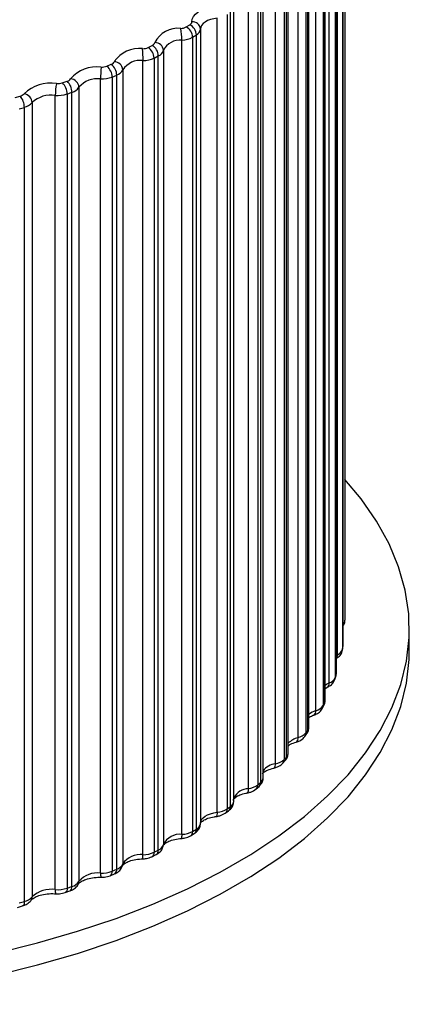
# Paper-space layout '_Trimétrica' of a CAD drawing. Header units: millimetres. Extents: x -286 to 75, y -322 to 320.
# Tile 3 of 5: x -71 to -26, y -308 to -193. Entities that reach past the tile are written whole.
import ezdxf

# ---------------------------------------------------------------- set-up
doc = ezdxf.new("R2010")
doc.units = ezdxf.units.MM

psp = doc.layouts.new('_Trimétrica')

# ---------------------------------------------------------------- linework, layer by layer
at = {"color": 7, "linetype": 'Continuous', "lineweight": 25}
for p, q in [((-33.01, -170.25), (-33.01, -262.82)), ((-33.23, -265.82), (-33.23, -173.25)), ((-33.22, -265.74), (-33.22, -173.17)), ((-33.89, -266.82), (-33.89, -174.25)), ((-33.28, -173.6), (-33.28, -266.17)), ((-34.02, -269.15), (-34.02, -176.57)), ((-33.99, -268.98), (-33.99, -176.4)), ((-34.86, -270.12), (-34.86, -177.54)), ((-34.13, -176.92), (-34.13, -269.49)), ((-35.56, -180.19), (-35.56, -272.76)), ((-35.38, -272.42), (-35.38, -179.85)), ((-35.32, -272.16), (-35.32, -179.59)), ((-36.39, -273.35), (-36.39, -180.78)), ((-37.55, -183.38), (-37.55, -275.95)), ((-37.32, -275.62), (-37.32, -183.05)), ((-37.2, -275.27), (-37.2, -182.7)), ((-38.47, -276.5), (-38.47, -183.92)), ((-39.61, -278.28), (-39.61, -185.71)), ((-41.1, -279.54), (-41.1, -186.96)), ((-40.08, -186.46), (-40.08, -279.04)), ((-39.8, -278.72), (-39.8, -186.15)), ((-42.8, -281.69), (-42.8, -189.12)), ((-42.53, -281.17), (-42.53, -188.6)), ((-44.25, -282.45), (-44.25, -189.87)), ((-43.15, -189.42), (-43.15, -281.99)), ((-45.95, -283.92), (-45.95, -191.34)), ((-47.89, -285.2), (-47.89, -192.62)), ((-46.71, -192.22), (-46.71, -284.79)), ((-46.32, -284.51), (-46.32, -191.94)), ((-51.51, -193.65), (-51.07, -193.39)), ((-49.83, -193.9), (-49.83, -286.47)), ((-50.75, -194.85), (-50.31, -194.58)), ((-50.75, -194.85), (-50.75, -287.42)), ((-50.31, -287.16), (-50.31, -194.58)), ((-55.92, -196.05), (-55.44, -195.81)), ((-51.99, -287.77), (-51.99, -195.19)), ((-55.23, -197.28), (-54.74, -197.03)), ((-55.23, -197.28), (-55.23, -289.85)), ((-54.74, -289.61), (-54.74, -197.03)), ((-54.15, -196.37), (-54.15, -288.95)), ((-60.74, -198.23), (-60.22, -198.01)), ((-56.53, -290.14), (-56.53, -197.56)), ((-60.11, -199.49), (-59.59, -199.27)), ((-60.11, -199.49), (-60.11, -292.06)), ((-59.59, -291.84), (-59.59, -199.27)), ((-58.88, -198.64), (-58.88, -291.21)), ((-65.92, -200.18), (-65.36, -199.99)), ((-63.99, -200.68), (-63.99, -293.25)), ((-61.46, -292.29), (-61.46, -199.72)), ((-71.41, -201.89), (-70.83, -201.72)), ((-66.74, -294.21), (-66.74, -201.63)), ((-65.36, -201.47), (-64.8, -201.27)), ((-65.36, -201.47), (-65.36, -294.04)), ((-64.8, -293.85), (-64.8, -201.27)), ((-70.94, -203.2), (-70.34, -203.03)), ((-70.34, -295.6), (-70.34, -203.03)), ((-69.43, -202.47), (-69.43, -295.05)), ((-25.51, -266.38), (-25.51, -263.81)), ((-33.29, -266.29), (-33.24, -265.93)), ((-33.29, -266.29), (-33.28, -266.17)), ((-33.24, -265.93), (-33.23, -265.82)), ((-33.23, -265.82), (-33.22, -265.74)), ((-34.17, -269.73), (-34.05, -269.37)), ((-34.05, -269.37), (-34.01, -268.98)), ((-35.32, -270.76), (-35.1, -270.64)), ((-35.1, -270.64), (-35.08, -270.63)), ((-35.64, -273.09), (-35.46, -272.75)), ((-37.67, -276.36), (-37.44, -276.02)), ((-40.25, -279.49), (-39.96, -279.17)), ((-43.35, -282.48), (-43.01, -282.18)), ((-46.71, -284.79), (-46.32, -284.51)), ((-46.94, -285.31), (-46.55, -285.02)), ((-51, -287.94), (-50.55, -287.68)), ((-50.75, -287.42), (-50.31, -287.16)), ((-55.48, -290.38), (-54.99, -290.13)), ((-55.23, -289.85), (-54.74, -289.61)), ((-60.36, -292.59), (-59.83, -292.37)), ((-60.11, -292.06), (-59.59, -291.84)), ((-65.59, -294.56), (-65.03, -294.37)), ((-65.36, -294.04), (-64.8, -293.85)), ((-71.14, -296.28), (-70.55, -296.11)), ((-70.94, -295.77), (-70.34, -295.6)), ((-69.54, -295.43), (-69.55, -295.44))]:
    psp.add_line(p, q, dxfattribs=at)
at = {"color": 8, "linetype": 'Continuous', "lineweight": 25}
psp.add_line((-33.99, -266.88), (-33.89, -266.82), dxfattribs=at)
at = {"color": 7, "linetype": 'Continuous', "lineweight": 25, "flags": 128}
for points in [[(-50.83, -193.05), (-50.79, -192.74), (-50.65, -192.45), (-50.41, -192.16), (-50.09, -191.91), (-49.68, -191.68), (-49.21, -191.5), (-48.68, -191.36), (-48.11, -191.26)], [(-47.89, -192.62), (-48.29, -192.69), (-48.67, -192.79), (-49.01, -192.92), (-49.3, -193.08), (-49.53, -193.27), (-49.7, -193.47), (-49.8, -193.68), (-49.83, -193.9)], [(-64.14, -299.07), (-59.66, -297.57), (-55.38, -295.92), (-51.33, -294.12), (-47.52, -292.19), (-43.97, -290.13), (-40.69, -287.96), (-37.71, -285.67), (-35.02, -283.29), (-32.65, -280.82), (-30.61, -278.28), (-28.9, -275.67), (-27.53, -273.01), (-26.51, -270.3), (-25.85, -267.57), (-25.54, -264.82), (-25.58, -262.07), (-25.99, -259.32), (-26.75, -256.6), (-27.86, -253.9), (-29.32, -251.26), (-31.11, -248.66), (-33.01, -246.39)], [(-64.14, -301.64), (-59.66, -300.14), (-55.38, -298.49), (-51.33, -296.69), (-47.52, -294.76), (-43.97, -292.7), (-40.69, -290.53), (-37.71, -288.24), (-35.02, -285.86), (-32.65, -283.39), (-30.61, -280.85), (-28.9, -278.24), (-27.53, -275.58), (-26.51, -272.88), (-25.85, -270.14), (-25.54, -267.39), (-25.51, -266.38)], [(-35.64, -273.09), (-35.63, -273.08), (-35.62, -273.06)], [(-41.28, -280.04), (-41.28, -280.04), (-41.27, -280.04)], [(-49.83, -286.47), (-49.8, -286.25), (-49.7, -286.04), (-49.53, -285.84), (-49.3, -285.66), (-49.01, -285.5), (-48.67, -285.36), (-48.29, -285.26), (-47.89, -285.2)], [(-162.53, -292.71), (-158.65, -294.61), (-154.54, -296.37), (-150.21, -297.98), (-145.68, -299.44), (-140.97, -300.74), (-136.1, -301.88), (-131.09, -302.85), (-125.97, -303.64), (-120.76, -304.26), (-115.48, -304.69), (-110.16, -304.94), (-104.81, -305.01), (-99.47, -304.89), (-94.15, -304.59), (-88.89, -304.11), (-83.7, -303.45), (-78.61, -302.61), (-73.64, -301.6), (-68.81, -300.42), (-64.14, -299.07)], [(-162.53, -295.28), (-158.65, -297.18), (-154.54, -298.94), (-150.21, -300.55), (-145.68, -302.01), (-140.97, -303.32), (-136.1, -304.45), (-131.09, -305.42), (-125.97, -306.21), (-120.76, -306.83), (-115.48, -307.26), (-110.16, -307.51), (-104.81, -307.58), (-99.47, -307.46), (-94.15, -307.16), (-88.89, -306.68), (-83.7, -306.02), (-78.61, -305.18), (-73.64, -304.17), (-68.81, -302.99), (-64.14, -301.64)]]:
    psp.add_lwpolyline(points, dxfattribs=at)
at = {"color": 8, "linetype": 'Continuous', "lineweight": 25, "flags": 128}
for points in [[(-34.17, -269.73), (-34.15, -269.66), (-34.13, -269.49)], [(-34.05, -269.37), (-34.04, -269.31), (-34.02, -269.15)], [(-34.02, -269.15), (-34, -269.05), (-33.99, -268.98)], [(-35.32, -270.37), (-35.16, -270.27), (-34.86, -270.12)], [(-35.62, -273.06), (-35.58, -272.92), (-35.56, -272.76)], [(-44.25, -282.45), (-44.26, -282.6), (-44.27, -282.74), (-44.3, -282.84), (-44.34, -282.91), (-44.39, -282.94), (-44.39, -282.94)], [(-47.89, -285.2), (-47.89, -285.35), (-47.91, -285.49), (-47.93, -285.59), (-47.95, -285.65), (-47.99, -285.69), (-47.99, -285.69)], [(-58.88, -291.21), (-58.9, -291.38), (-58.92, -291.44)], [(-65.36, -294.04), (-65.37, -294.2), (-65.41, -294.34), (-65.46, -294.45), (-65.53, -294.52), (-65.59, -294.56)], [(-70.34, -295.6), (-70.35, -295.76), (-70.38, -295.9), (-70.42, -296), (-70.48, -296.08), (-70.55, -296.11)]]:
    psp.add_lwpolyline(points, dxfattribs=at)
at = {"color": 7, "linetype": 'Continuous', "lineweight": 25}
for centre, radius, start, end in [((-52.44, -196.84), 3.03, 84.0893, 153.3147), ((-52.19, -192.39), 1.44, 272.615, 298.4959), ((-58.55, -195.15), 6.56, 359.6011, 11.6274), ((-52.14, -194.89), 1.39, 1.7763, 62.8296), ((-51.24, -193.02), 0.414, 294.863, 355.3918), ((-51.69, -194.63), 1.38, 1.8438, 63.3381), ((-50.76, -193.97), 0.928, 4.6919, 94.6451), ((-50.66, -193.83), 0.827, 294.863, 355.3918), ((-52.12, -192.32), 2.88, 272.615, 298.4959), ((-56.98, -199.65), 3.49, 83.2708, 145.8889), ((-56.58, -194.62), 1.57, 270.2961, 294.6554), ((-75.95, -197.52), 19.43, 359.8573, 3.906), ((-56.72, -197.31), 1.49, 1.1437, 57.7622), ((-55.62, -195.35), 0.489, 291.0241, 344.9544), ((-56.22, -197.06), 1.48, 1.2077, 58.3067), ((-55.12, -196.46), 0.978, 4.8504, 91.3318), ((-52.22, -197.35), 2.16, 84.0893, 153.3147), ((-56.54, -194.42), 3.15, 270.2961, 294.6554), ((-55.09, -196.12), 0.979, 291.0241, 344.9544), ((-61.95, -202.27), 3.96, 82.2527, 139.4241), ((-41.86, -199.67), 19.6, 176.1284, 180.1415), ((-61.35, -196.65), 1.69, 267.9543, 291.162), ((-61.72, -199.51), 1.61, 0.5643, 52.334), ((-60.4, -197.46), 0.584, 287.8218, 335.5793), ((-61.18, -199.29), 1.6, 0.6211, 52.9173), ((-59.91, -198.73), 1.03, 4.8026, 87.9129), ((-56.82, -200.04), 2.49, 83.2708, 145.8889), ((-65.54, -199.32), 0.698, 285.0067, 327.315), ((-65.06, -200.77), 1.08, 4.5788, 84.3607), ((-61.84, -202.52), 2.83, 82.2527, 139.4241), ((-61.34, -196.34), 3.38, 267.9543, 291.162), ((-59.95, -198.16), 1.17, 287.8218, 335.5793), ((-67.3, -204.65), 4.44, 81.0201, 133.785), ((-60.16, -201.59), 6.58, 168.4066, 180.398), ((-66.47, -198.48), 1.78, 265.5704, 287.9506), ((-67.14, -201.47), 1.78, 0.0717, 46.5227), ((-66.56, -201.28), 1.76, 0.118, 47.1467), ((-65.16, -199.93), 1.4, 285.0067, 327.315), ((-71.01, -200.91), 0.827, 282.4196, 320.0933), ((-72.32, -203.02), 1.98, 359.7285, 40.9818), ((-70.55, -202.56), 1.13, 4.2083, 80.646), ((-67.23, -204.76), 3.17, 81.0201, 133.785), ((-66.46, -198.07), 3.57, 265.5704, 287.9506), ((-70.7, -201.41), 1.65, 282.4196, 320.0933), ((-34.24, -265.89), 1, 290.5427, 343.5708), ((-52.78, -262.89), 19.77, 350.4631, 351.485), ((-35.21, -268.97), 1.2, 287.4075, 334.3522), ((-54.55, -262.44), 21.6, 340.9424, 341.9055), ((-36.75, -271.97), 1.43, 284.6323, 326.2403), ((-57.48, -261.17), 24.8, 332.1359, 333.0143), ((-38.83, -274.84), 1.69, 282.0685, 319.1558), ((-61.4, -258.75), 29.41, 324.2048, 324.9889), ((-66.1, -254.92), 35.47, 317.1749, 317.8669), ((-41.43, -277.59), 1.98, 279.6282, 312.9717), ((-44.54, -280.18), 2.28, 277.2595, 307.5502), ((-71.32, -249.56), 42.96, 310.9839, 311.5929), ((-48.11, -282.62), 2.58, 274.9296, 302.7625), ((-50.66, -286.41), 0.827, 294.863, 355.3918), ((-52.22, -289.92), 2.16, 84.0893, 153.3147), ((-52.12, -284.89), 2.88, 272.615, 298.4959), ((-55.09, -288.69), 0.979, 291.0241, 344.9544), ((-56.82, -292.61), 2.49, 83.2708, 145.8889), ((-56.54, -286.99), 3.15, 270.2961, 294.6554), ((-59.95, -290.73), 1.17, 287.8218, 335.5793), ((-61.84, -295.09), 2.83, 82.2527, 139.4241), ((-61.34, -288.91), 3.38, 267.9543, 291.162), ((-65.16, -292.5), 1.4, 285.0067, 327.315), ((-67.23, -297.34), 3.17, 81.0201, 133.785), ((-66.46, -290.65), 3.57, 265.5704, 287.9506), ((-70.7, -293.99), 1.65, 282.4196, 320.0933)]:
    psp.add_arc(centre, radius, start, end, dxfattribs=at)
at = {"color": 8, "linetype": 'Continuous', "lineweight": 25}
for centre, radius, start, end in [((-33.69, -262.79), 0.681, 313.9057, 357.4995), ((-34.59, -266.85), 0.702, 329.3597, 2.3282), ((-35.39, -270.19), 0.541, 304.6951, 7.5341), ((-36.09, -272.43), 0.704, 333.1312, 0.3634), ((-35.89, -272.16), 0.572, 332.3225, 359.5663), ((-35.73, -275.49), 2.24, 107.1673, 131.0548), ((-36.9, -273.43), 0.522, 304.1, 9.105), ((-37.8, -275.26), 0.606, 323.5267, 358.9663), ((-38.04, -278.57), 2.11, 101.8823, 137.9203), ((-38.98, -276.59), 0.512, 305.4944, 10.5115), ((-38.23, -275.96), 0.685, 324.6233, 0.7682), ((-38, -275.63), 0.687, 325.3953, 0.7234), ((-40.45, -278.74), 0.659, 318.5159, 1.4982), ((-40.25, -278.26), 0.647, 315.2684, 358.1867), ((-40.88, -281.55), 2.02, 96.4185, 144.963), ((-41.63, -279.64), 0.535, 311.4921, 10.8586), ((-40.74, -279.05), 0.656, 317.8419, 1.5737), ((-43.24, -281.13), 0.706, 308.0247, 356.8018), ((-43.78, -282.02), 0.632, 312.3742, 2.3781), ((-43.44, -281.72), 0.635, 313.0046, 2.283), ((-44.16, -284.51), 2.06, 92.5435, 150.4257), ((-46.93, -284.54), 0.611, 308.7087, 3.2175), ((-46.7, -283.86), 0.748, 300.4882, 356.1502), ((-47.32, -284.83), 0.608, 308.2907, 3.3249), ((-52.76, -287.91), 0.782, 334.1809, 10.7969), ((-51.31, -287.48), 0.564, 304.1002, 5.6742), ((-50.87, -287.21), 0.566, 304.4143, 5.5094), ((-58.63, -290.29), 2.1, 350.8111, 4.0656), ((-55.76, -289.92), 0.537, 301.8438, 7.3403), ((-55.28, -289.67), 0.54, 302.063, 7.1556), ((-59.35, -292.44), 2.11, 175.9313, 189.1713), ((-60.62, -292.15), 0.513, 300.8033, 9.1306), ((-60.1, -291.92), 0.516, 300.9034, 8.9337), ((-64.69, -293.26), 0.705, 333.394, 0.3529), ((-65.98, -294.35), 0.776, 169.0826, 206.0083), ((-65.29, -293.94), 0.497, 301.0897, 10.7447), ((-70.12, -295.06), 0.689, 327.1647, 0.688)]:
    psp.add_arc(centre, radius, start, end, dxfattribs=at)
at = {"color": 7, "linetype": 'Continuous', "lineweight": 25}
for points, knots in [([(-33.22, -263.48), (-33.18, -263.42), (-33.04, -263.22), (-33.02, -262.98), (-33.01, -262.82)], [0, 0, 0, 0, 0.332175, 1, 1, 1, 1]), ([(-33.99, -267.25), (-33.91, -267.2), (-33.67, -267.06), (-33.41, -266.73), (-33.33, -266.42), (-33.29, -266.29)], [0, 0, 0, 0, 0.241337, 0.663823, 1, 1, 1, 1]), ([(-35.1, -270.64), (-34.96, -270.57), (-34.66, -270.42), (-34.34, -270.1), (-34.22, -269.83), (-34.17, -269.73)], [0, 0, 0, 0, 0.3436895, 0.7486594, 1, 1, 1, 1]), ([(-36.62, -273.87), (-36.48, -273.81), (-36.16, -273.68), (-35.83, -273.4), (-35.68, -273.16), (-35.64, -273.09)], [0, 0, 0, 0, 0.349094, 0.802656, 1, 1, 1, 1]), ([(-35.46, -272.75), (-35.39, -272.59), (-35.3, -272.4), (-35.33, -272.19), (-35.34, -272.15)], [0, 0, 0, 0, 0.8018078, 1, 1, 1, 1]), ([(-37.2, -274.14), (-37.07, -274.07), (-36.9, -273.97), (-36.67, -273.88), (-36.62, -273.87)], [0, 0, 0, 0, 0.783904, 1, 1, 1, 1]), ([(-37.44, -276.02), (-37.35, -275.88), (-37.21, -275.64), (-37.22, -275.37), (-37.22, -275.27)], [0, 0, 0, 0, 0.629359, 1, 1, 1, 1]), ([(-38.68, -277.01), (-38.54, -276.96), (-38.2, -276.85), (-37.87, -276.6), (-37.71, -276.4), (-37.67, -276.36)], [0, 0, 0, 0, 0.355235, 0.864872, 1, 1, 1, 1]), ([(-39.62, -277.46), (-39.54, -277.39), (-39.35, -277.23), (-38.92, -277.09), (-38.68, -277.01)], [0, 0, 0, 0, 0.436265, 1, 1, 1, 1]), ([(-39.96, -279.17), (-39.85, -279.03), (-39.65, -278.77), (-39.63, -278.44), (-39.61, -278.29)], [0, 0, 0, 0, 0.534824, 1, 1, 1, 1]), ([(-42.61, -280.71), (-42.62, -280.72), (-42.62, -280.73), (-42.49, -280.54), (-42.04, -280.25), (-41.54, -280.12), (-41.28, -280.04)], [0, 0, 0, 0, 0.150556, 0.41491, 0.693079, 1, 1, 1, 1]), ([(-41.28, -280.04), (-41.14, -280), (-40.78, -279.9), (-40.44, -279.69), (-40.27, -279.51), (-40.25, -279.49)], [0, 0, 0, 0, 0.3613386, 0.9279891, 1, 1, 1, 1]), ([(-43.01, -282.18), (-42.88, -282.04), (-42.65, -281.78), (-42.51, -281.39), (-42.54, -281.2), (-42.55, -281.17)], [0, 0, 0, 0, 0.497052, 0.92404, 1, 1, 1, 1]), ([(-45.97, -283.66), (-45.97, -283.66), (-45.97, -283.66), (-45.76, -283.42), (-45.27, -283.16), (-44.75, -283.01), (-44.44, -282.95), (-44.39, -282.94)], [0, 0, 0, 0, 0.201254, 0.441158, 0.69382, 0.951012, 1, 1, 1, 1]), ([(-44.39, -282.94), (-44.25, -282.91), (-43.86, -282.83), (-43.55, -282.62), (-43.35, -282.48)], [0, 0, 0, 0, 0.36707, 1, 1, 1, 1]), ([(-46.55, -285.02), (-46.41, -284.9), (-46.16, -284.68), (-45.94, -284.18), (-45.96, -283.84), (-45.98, -283.66)], [0, 0, 0, 0, 0.344766, 0.663319, 1, 1, 1, 1]), ([(-49.83, -286.46), (-49.83, -286.46), (-49.83, -286.47), (-49.82, -286.4), (-49.53, -286.15), (-48.98, -285.88), (-48.42, -285.74), (-48.07, -285.7), (-47.99, -285.69)], [0, 0, 0, 0, 0.00365, 0.236494, 0.456675, 0.690184, 0.935846, 1, 1, 1, 1]), ([(-47.99, -285.69), (-47.85, -285.66), (-47.47, -285.61), (-47.14, -285.42), (-46.94, -285.31)], [0, 0, 0, 0, 0.371796, 1, 1, 1, 1]), ([(-50.55, -287.68), (-50.42, -287.58), (-50.14, -287.38), (-49.87, -286.94), (-49.85, -286.61), (-49.83, -286.45)], [0, 0, 0, 0, 0.340042, 0.679544, 1, 1, 1, 1]), ([(-52.06, -288.25), (-51.91, -288.24), (-51.53, -288.2), (-51.2, -288.04), (-51, -287.94)], [0, 0, 0, 0, 0.375994, 1, 1, 1, 1]), ([(-54.99, -290.13), (-54.86, -290.05), (-54.57, -289.88), (-54.27, -289.5), (-54.19, -289.19), (-54.16, -289.05)], [0, 0, 0, 0, 0.339864, 0.703036, 1, 1, 1, 1]), ([(-54.16, -289.05), (-54.16, -289.05), (-54.16, -289.05), (-54.08, -288.91), (-53.69, -288.64), (-53.04, -288.39), (-52.45, -288.29), (-52.12, -288.26), (-52.06, -288.25)], [0, 0, 0, 0, 0.0737535, 0.2840169, 0.5051236, 0.7271365, 0.9527477, 1, 1, 1, 1]), ([(-56.55, -290.62), (-56.4, -290.61), (-56.03, -290.59), (-55.69, -290.46), (-55.48, -290.38)], [0, 0, 0, 0, 0.379721, 1, 1, 1, 1]), ([(-59.83, -292.37), (-59.69, -292.3), (-59.4, -292.15), (-59.07, -291.82), (-58.96, -291.54), (-58.92, -291.44)], [0, 0, 0, 0, 0.34305, 0.742035, 1, 1, 1, 1]), ([(-58.92, -291.44), (-58.91, -291.43), (-58.91, -291.4), (-58.75, -291.21), (-58.28, -290.94), (-57.58, -290.72), (-56.96, -290.64), (-56.61, -290.62), (-56.55, -290.62)], [0, 0, 0, 0, 0.115159, 0.312849, 0.521833, 0.736331, 0.952978, 1, 1, 1, 1]), ([(-61.43, -292.77), (-61.29, -292.77), (-60.91, -292.77), (-60.57, -292.66), (-60.36, -292.59)], [0, 0, 0, 0, 0.383065, 1, 1, 1, 1]), ([(-65.03, -294.37), (-64.89, -294.31), (-64.58, -294.17), (-64.25, -293.89), (-64.11, -293.65), (-64.06, -293.57)], [0, 0, 0, 0, 0.348268, 0.79444, 1, 1, 1, 1]), ([(-64.06, -293.57), (-64.05, -293.55), (-64.02, -293.5), (-63.76, -293.26), (-63.19, -293), (-62.42, -292.82), (-61.8, -292.77), (-61.47, -292.77), (-61.43, -292.77)], [0, 0, 0, 0, 0.113663, 0.325731, 0.533927, 0.751859, 0.969482, 1, 1, 1, 1]), ([(-69.55, -295.45), (-69.53, -295.41), (-69.46, -295.33), (-69.13, -295.09), (-68.5, -294.84), (-67.69, -294.69), (-67.05, -294.67), (-66.72, -294.69), (-66.68, -294.69)], [0, 0, 0, 0, 0.11256, 0.316613, 0.526658, 0.74673, 0.964571, 1, 1, 1, 1]), ([(-66.68, -294.69), (-66.53, -294.7), (-66.16, -294.71), (-65.81, -294.62), (-65.59, -294.56)], [0, 0, 0, 0, 0.386121, 1, 1, 1, 1]), ([(-70.55, -296.11), (-70.41, -296.07), (-70.08, -295.95), (-69.74, -295.7), (-69.58, -295.49), (-69.55, -295.45)], [0, 0, 0, 0, 0.354361, 0.855886, 1, 1, 1, 1])]:
    psp.add_open_spline(points, degree=3, knots=knots, dxfattribs=at)

doc.saveas('drawing.dxf')
